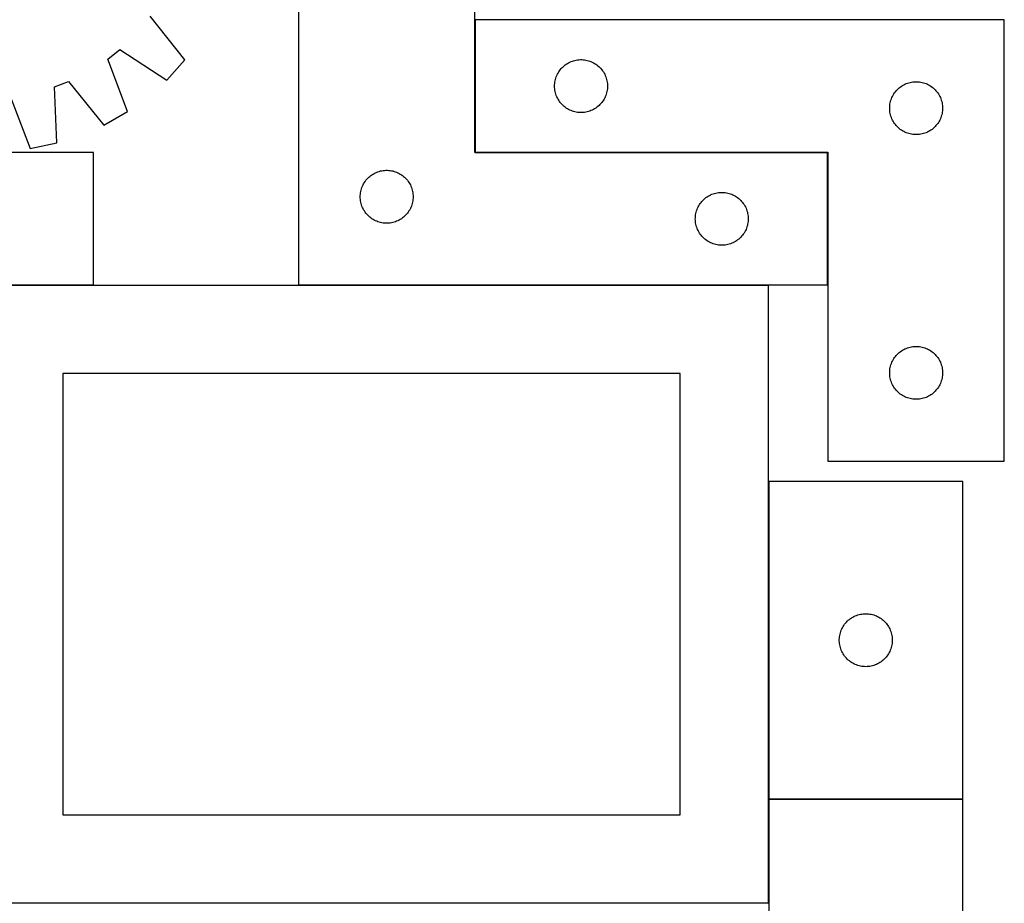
# Model space of a CAD drawing. Header units: millimetres. Extents: x 7 to 1493, y 7 to 2993.
# Tile 10 of 12: x 935 to 1493, y 1763 to 2263. Entities that reach past the tile are written whole.
import ezdxf

# ---------------------------------------------------------------- set-up
doc = ezdxf.new("R2010")
doc.units = ezdxf.units.MM
doc.layers.add('COMMON', color=5, linetype='CONTINUOUS', true_color=0x0000ff)
doc.layers.add('CUT', color=7, linetype='CONTINUOUS', true_color=0x000000)

msp = doc.modelspace()

# ---------------------------------------------------------------- linework, layer by layer
at = {"layer": 'COMMON'}
for p, q in [((1193.223868, 2263.281517), (1193.223868, 2188.281517)), ((1193.323869, 2188.181516), (1393.123868, 2188.181516)), ((1393.223868, 2188.081516), (1393.223868, 2113.081516)), ((976.876769, 2112.986277), (909.542729, 2112.986277)), ((1359.542729, 2112.981516), (1093.123868, 2112.981516)), ((1469.774235, 1821.672524), (1359.774235, 1821.672524))]:
    msp.add_line(p, q, dxfattribs=at)
at = {"layer": 'CUT'}
for p, q in [((1093.123868, 2363.081516), (1093.123868, 2113.081516)), ((1193.123868, 2188.081516), (1193.123868, 2363.081516)), ((1028.758438, 2240.610553), (1009.009925, 2265.489681)), ((1493.323869, 2263.281517), (1193.323869, 2263.281517)), ((1193.323869, 2263.281517), (1193.323869, 2188.281517)), ((1493.323869, 2013.281517), (1493.323869, 2263.281517)), ((985.066519, 2241.117972), (991.752777, 2246.485778)), ((991.752777, 2246.485778), (1018.414939, 2229.220094)), ((996.160398, 2211.35389), (985.066519, 2241.117972)), ((1018.414939, 2229.220094), (1028.758438, 2240.610553)), ((1245.601977, 2238.641236), (1246.274218, 2239.021699)), ((1246.274218, 2239.021699), (1246.965154, 2239.367051)), ((1246.965154, 2239.367051), (1247.672951, 2239.676376)), ((1247.672951, 2239.676376), (1248.395734, 2239.948855)), ((1248.395734, 2239.948855), (1249.131585, 2240.183765)), ((1249.131585, 2240.183765), (1249.878553, 2240.380482)), ((1249.878553, 2240.380482), (1250.634658, 2240.538486)), ((1250.634658, 2240.538486), (1251.397894, 2240.657357)), ((1251.397894, 2240.657357), (1252.166237, 2240.73678)), ((1252.166237, 2240.73678), (1252.937651, 2240.776544)), ((1252.937651, 2240.776544), (1253.710088, 2240.776544)), ((1253.710088, 2240.776544), (1254.481501, 2240.73678)), ((1254.481501, 2240.73678), (1255.249845, 2240.657357)), ((1255.249845, 2240.657357), (1256.013081, 2240.538486)), ((1256.013081, 2240.538486), (1256.769186, 2240.380482)), ((1256.769186, 2240.380482), (1257.516154, 2240.183765)), ((1257.516154, 2240.183765), (1258.252005, 2239.948855)), ((1258.252005, 2239.948855), (1258.974788, 2239.676376)), ((1258.974788, 2239.676376), (1259.682585, 2239.367051)), ((1259.682585, 2239.367051), (1260.373521, 2239.021699)), ((1260.373521, 2239.021699), (1261.045761, 2238.641236)), ((1239.906563, 2232.487924), (1240.269591, 2233.169738)), ((1240.269591, 2233.169738), (1240.667236, 2233.83196)), ((1240.667236, 2233.83196), (1241.098444, 2234.472833)), ((1241.098444, 2234.472833), (1241.562072, 2235.090659)), ((1241.562072, 2235.090659), (1242.05689, 2235.683799)), ((1242.05689, 2235.683799), (1242.581587, 2236.250679)), ((1242.581587, 2236.250679), (1243.134769, 2236.789797)), ((1243.134769, 2236.789797), (1243.714972, 2237.299723)), ((1243.714972, 2237.299723), (1244.320655, 2237.779105)), ((1244.320655, 2237.779105), (1244.950214, 2238.226672)), ((1244.950214, 2238.226672), (1245.601977, 2238.641236)), ((1261.045761, 2238.641236), (1261.697525, 2238.226672)), ((1261.697525, 2238.226672), (1262.327084, 2237.779105)), ((1262.327084, 2237.779105), (1262.932767, 2237.299723)), ((1262.932767, 2237.299723), (1263.512969, 2236.789797)), ((1263.512969, 2236.789797), (1264.066152, 2236.250679)), ((1264.066152, 2236.250679), (1264.590848, 2235.683799)), ((1264.590848, 2235.683799), (1265.085667, 2235.090659)), ((1265.085667, 2235.090659), (1265.549294, 2234.472833)), ((1265.549294, 2234.472833), (1265.980503, 2233.83196)), ((1265.980503, 2233.83196), (1266.378148, 2233.169738)), ((1266.378148, 2233.169738), (1266.741176, 2232.487924)), ((954.763715, 2225.33802), (962.781467, 2228.376939)), ((962.781467, 2228.376939), (982.803301, 2203.717236)), ((1238.403371, 2227.323832), (1238.502551, 2228.089875)), ((1238.502551, 2228.089875), (1238.641034, 2228.849798)), ((1238.641034, 2228.849798), (1238.818454, 2229.601584)), ((1238.818454, 2229.601584), (1239.034339, 2230.343239)), ((1239.034339, 2230.343239), (1239.288117, 2231.072798)), ((1239.288117, 2231.072798), (1239.579116, 2231.788325)), ((1239.579116, 2231.788325), (1239.906563, 2232.487924)), ((1266.741176, 2232.487924), (1267.068623, 2231.788325)), ((1267.068623, 2231.788325), (1267.359622, 2231.072798)), ((1267.359622, 2231.072798), (1267.6134, 2230.343239)), ((1267.6134, 2230.343239), (1267.829285, 2229.601584)), ((1267.829285, 2229.601584), (1268.006705, 2228.849798)), ((1268.006705, 2228.849798), (1268.145188, 2228.089875)), ((1268.145188, 2228.089875), (1268.244368, 2227.323832)), ((1438.395734, 2227.448855), (1439.131585, 2227.683765)), ((1439.131585, 2227.683765), (1439.878553, 2227.880482)), ((1439.878553, 2227.880482), (1440.634658, 2228.038486)), ((1440.634658, 2228.038486), (1441.397894, 2228.157357)), ((1441.397894, 2228.157357), (1442.166237, 2228.23678)), ((1442.166237, 2228.23678), (1442.937651, 2228.276544)), ((1442.937651, 2228.276544), (1443.710088, 2228.276544)), ((1443.710088, 2228.276544), (1444.481501, 2228.23678)), ((1444.481501, 2228.23678), (1445.249845, 2228.157357)), ((1445.249845, 2228.157357), (1446.013081, 2228.038486)), ((1446.013081, 2228.038486), (1446.769186, 2227.880482)), ((1446.769186, 2227.880482), (1447.516154, 2227.683765)), ((1447.516154, 2227.683765), (1448.252005, 2227.448855)), ((956.117014, 2193.602498), (954.763715, 2225.33802)), ((1238.323869, 2225.781517), (1238.343758, 2226.553698)), ((1238.343758, 2225.009335), (1238.323869, 2225.781517)), ((1238.343758, 2226.553698), (1238.403371, 2227.323832)), ((1238.403371, 2224.239202), (1238.343758, 2225.009335)), ((1238.502551, 2223.473158), (1238.403371, 2224.239202)), ((1238.641034, 2222.713236), (1238.502551, 2223.473158)), ((1238.818454, 2221.96145), (1238.641034, 2222.713236)), ((1268.006705, 2222.713236), (1267.829285, 2221.96145)), ((1268.145188, 2223.473158), (1268.006705, 2222.713236)), ((1268.244368, 2224.239202), (1268.145188, 2223.473158)), ((1268.244368, 2227.323832), (1268.303981, 2226.553698)), ((1268.303981, 2225.009335), (1268.244368, 2224.239202)), ((1268.303981, 2226.553698), (1268.323869, 2225.781517)), ((1268.323869, 2225.781517), (1268.303981, 2225.009335)), ((1430.667236, 2221.33196), (1431.098444, 2221.972833)), ((1431.098444, 2221.972833), (1431.562072, 2222.590659)), ((1431.562072, 2222.590659), (1432.05689, 2223.183799)), ((1432.05689, 2223.183799), (1432.581587, 2223.750679)), ((1432.581587, 2223.750679), (1433.134769, 2224.289797)), ((1433.134769, 2224.289797), (1433.714972, 2224.799723)), ((1433.714972, 2224.799723), (1434.320655, 2225.279105)), ((1434.320655, 2225.279105), (1434.950214, 2225.726672)), ((1434.950214, 2225.726672), (1435.601977, 2226.141236)), ((1435.601977, 2226.141236), (1436.274218, 2226.521699)), ((1436.274218, 2226.521699), (1436.965154, 2226.867051)), ((1436.965154, 2226.867051), (1437.672951, 2227.176376)), ((1437.672951, 2227.176376), (1438.395734, 2227.448855)), ((1448.252005, 2227.448855), (1448.974788, 2227.176376)), ((1448.974788, 2227.176376), (1449.682585, 2226.867051)), ((1449.682585, 2226.867051), (1450.373521, 2226.521699)), ((1450.373521, 2226.521699), (1451.045761, 2226.141236)), ((1451.045761, 2226.141236), (1451.697525, 2225.726672)), ((1451.697525, 2225.726672), (1452.327084, 2225.279105)), ((1452.327084, 2225.279105), (1452.932767, 2224.799723)), ((1452.932767, 2224.799723), (1453.512969, 2224.289797)), ((1453.512969, 2224.289797), (1454.066152, 2223.750679)), ((1454.066152, 2223.750679), (1454.590848, 2223.183799)), ((1454.590848, 2223.183799), (1455.085667, 2222.590659)), ((1455.085667, 2222.590659), (1455.549294, 2221.972833)), ((1455.549294, 2221.972833), (1455.980503, 2221.33196)), ((929.632175, 2220.107036), (941.053803, 2190.467179)), ((1239.034339, 2221.219794), (1238.818454, 2221.96145)), ((1239.288117, 2220.490236), (1239.034339, 2221.219794)), ((1239.579116, 2219.774708), (1239.288117, 2220.490236)), ((1239.906563, 2219.07511), (1239.579116, 2219.774708)), ((1240.269591, 2218.393296), (1239.906563, 2219.07511)), ((1240.667236, 2217.731074), (1240.269591, 2218.393296)), ((1241.098444, 2217.0902), (1240.667236, 2217.731074)), ((1241.562072, 2216.472375), (1241.098444, 2217.0902)), ((1242.05689, 2215.879235), (1241.562072, 2216.472375)), ((1265.085667, 2216.472375), (1264.590848, 2215.879235)), ((1265.549294, 2217.0902), (1265.085667, 2216.472375)), ((1265.980503, 2217.731074), (1265.549294, 2217.0902)), ((1266.378148, 2218.393296), (1265.980503, 2217.731074)), ((1266.741176, 2219.07511), (1266.378148, 2218.393296)), ((1267.068623, 2219.774708), (1266.741176, 2219.07511)), ((1267.359622, 2220.490236), (1267.068623, 2219.774708)), ((1267.6134, 2221.219794), (1267.359622, 2220.490236)), ((1267.829285, 2221.96145), (1267.6134, 2221.219794)), ((1428.641034, 2216.349798), (1428.818454, 2217.101584)), ((1428.818454, 2217.101584), (1429.034339, 2217.843239)), ((1429.034339, 2217.843239), (1429.288117, 2218.572798)), ((1429.288117, 2218.572798), (1429.579116, 2219.288325)), ((1429.579116, 2219.288325), (1429.906563, 2219.987924)), ((1429.906563, 2219.987924), (1430.269591, 2220.669738)), ((1430.269591, 2220.669738), (1430.667236, 2221.33196)), ((1455.980503, 2221.33196), (1456.378148, 2220.669738)), ((1456.378148, 2220.669738), (1456.741176, 2219.987924)), ((1456.741176, 2219.987924), (1457.068623, 2219.288325)), ((1457.068623, 2219.288325), (1457.359622, 2218.572798)), ((1457.359622, 2218.572798), (1457.6134, 2217.843239)), ((1457.6134, 2217.843239), (1457.829285, 2217.101584)), ((1457.829285, 2217.101584), (1458.006705, 2216.349798)), ((982.803301, 2203.717236), (996.160398, 2211.35389)), ((1242.581587, 2215.312354), (1242.05689, 2215.879235)), ((1243.134769, 2214.773236), (1242.581587, 2215.312354)), ((1243.714972, 2214.26331), (1243.134769, 2214.773236)), ((1244.320655, 2213.783928), (1243.714972, 2214.26331)), ((1244.950214, 2213.336362), (1244.320655, 2213.783928)), ((1245.601977, 2212.921797), (1244.950214, 2213.336362)), ((1246.274218, 2212.541335), (1245.601977, 2212.921797)), ((1246.965154, 2212.195983), (1246.274218, 2212.541335)), ((1247.672951, 2211.886657), (1246.965154, 2212.195983)), ((1248.395734, 2211.614178), (1247.672951, 2211.886657)), ((1249.131585, 2211.379269), (1248.395734, 2211.614178)), ((1249.878553, 2211.182551), (1249.131585, 2211.379269)), ((1250.634658, 2211.024548), (1249.878553, 2211.182551)), ((1251.397894, 2210.905677), (1250.634658, 2211.024548)), ((1252.166237, 2210.826254), (1251.397894, 2210.905677)), ((1252.937651, 2210.78649), (1252.166237, 2210.826254)), ((1254.481501, 2210.826254), (1253.710088, 2210.78649)), ((1255.249845, 2210.905677), (1254.481501, 2210.826254)), ((1256.013081, 2211.024548), (1255.249845, 2210.905677)), ((1256.769186, 2211.182551), (1256.013081, 2211.024548)), ((1257.516154, 2211.379269), (1256.769186, 2211.182551)), ((1258.252005, 2211.614178), (1257.516154, 2211.379269)), ((1258.974788, 2211.886657), (1258.252005, 2211.614178)), ((1259.682585, 2212.195983), (1258.974788, 2211.886657)), ((1260.373521, 2212.541335), (1259.682585, 2212.195983)), ((1261.045761, 2212.921797), (1260.373521, 2212.541335)), ((1261.697525, 2213.336362), (1261.045761, 2212.921797)), ((1262.327084, 2213.783928), (1261.697525, 2213.336362)), ((1262.932767, 2214.26331), (1262.327084, 2213.783928)), ((1263.512969, 2214.773236), (1262.932767, 2214.26331)), ((1264.066152, 2215.312354), (1263.512969, 2214.773236)), ((1264.590848, 2215.879235), (1264.066152, 2215.312354)), ((1428.323869, 2213.281517), (1428.343758, 2214.053698)), ((1428.343758, 2212.509335), (1428.323869, 2213.281517)), ((1428.343758, 2214.053698), (1428.403371, 2214.823832)), ((1428.403371, 2211.739202), (1428.343758, 2212.509335)), ((1428.403371, 2214.823832), (1428.502551, 2215.589875)), ((1428.502551, 2210.973158), (1428.403371, 2211.739202)), ((1428.502551, 2215.589875), (1428.641034, 2216.349798)), ((1428.641034, 2210.213236), (1428.502551, 2210.973158)), ((1458.006705, 2216.349798), (1458.145188, 2215.589875)), ((1458.145188, 2210.973158), (1458.006705, 2210.213236)), ((1458.145188, 2215.589875), (1458.244368, 2214.823832)), ((1458.244368, 2211.739202), (1458.145188, 2210.973158)), ((1458.244368, 2214.823832), (1458.303981, 2214.053698)), ((1458.303981, 2212.509335), (1458.244368, 2211.739202)), ((1458.303981, 2214.053698), (1458.323869, 2213.281517)), ((1458.323869, 2213.281517), (1458.303981, 2212.509335)), ((1253.710088, 2210.78649), (1252.937651, 2210.78649)), ((1428.818454, 2209.46145), (1428.641034, 2210.213236)), ((1429.034339, 2208.719794), (1428.818454, 2209.46145)), ((1429.288117, 2207.990236), (1429.034339, 2208.719794)), ((1429.579116, 2207.274708), (1429.288117, 2207.990236)), ((1429.906563, 2206.57511), (1429.579116, 2207.274708)), ((1430.269591, 2205.893296), (1429.906563, 2206.57511)), ((1430.667236, 2205.231074), (1430.269591, 2205.893296)), ((1431.098444, 2204.5902), (1430.667236, 2205.231074)), ((1455.980503, 2205.231074), (1455.549294, 2204.5902)), ((1456.378148, 2205.893296), (1455.980503, 2205.231074)), ((1456.741176, 2206.57511), (1456.378148, 2205.893296)), ((1457.068623, 2207.274708), (1456.741176, 2206.57511)), ((1457.359622, 2207.990236), (1457.068623, 2207.274708)), ((1457.6134, 2208.719794), (1457.359622, 2207.990236)), ((1457.829285, 2209.46145), (1457.6134, 2208.719794)), ((1458.006705, 2210.213236), (1457.829285, 2209.46145)), ((1431.562072, 2203.972375), (1431.098444, 2204.5902)), ((1432.05689, 2203.379235), (1431.562072, 2203.972375)), ((1432.581587, 2202.812354), (1432.05689, 2203.379235)), ((1433.134769, 2202.273236), (1432.581587, 2202.812354)), ((1433.714972, 2201.76331), (1433.134769, 2202.273236)), ((1434.320655, 2201.283928), (1433.714972, 2201.76331)), ((1434.950214, 2200.836362), (1434.320655, 2201.283928)), ((1435.601977, 2200.421797), (1434.950214, 2200.836362)), ((1436.274218, 2200.041335), (1435.601977, 2200.421797)), ((1436.965154, 2199.695983), (1436.274218, 2200.041335)), ((1437.672951, 2199.386657), (1436.965154, 2199.695983)), ((1449.682585, 2199.695983), (1448.974788, 2199.386657)), ((1450.373521, 2200.041335), (1449.682585, 2199.695983)), ((1451.045761, 2200.421797), (1450.373521, 2200.041335)), ((1451.697525, 2200.836362), (1451.045761, 2200.421797)), ((1452.327084, 2201.283928), (1451.697525, 2200.836362)), ((1452.932767, 2201.76331), (1452.327084, 2201.283928)), ((1453.512969, 2202.273236), (1452.932767, 2201.76331)), ((1454.066152, 2202.812354), (1453.512969, 2202.273236)), ((1454.590848, 2203.379235), (1454.066152, 2202.812354)), ((1455.085667, 2203.972375), (1454.590848, 2203.379235)), ((1455.549294, 2204.5902), (1455.085667, 2203.972375)), ((1438.395734, 2199.114178), (1437.672951, 2199.386657)), ((1439.131585, 2198.879269), (1438.395734, 2199.114178)), ((1439.878553, 2198.682551), (1439.131585, 2198.879269)), ((1440.634658, 2198.524548), (1439.878553, 2198.682551)), ((1441.397894, 2198.405677), (1440.634658, 2198.524548)), ((1442.166237, 2198.326254), (1441.397894, 2198.405677)), ((1442.937651, 2198.28649), (1442.166237, 2198.326254)), ((1443.710088, 2198.28649), (1442.937651, 2198.28649)), ((1444.481501, 2198.326254), (1443.710088, 2198.28649)), ((1445.249845, 2198.405677), (1444.481501, 2198.326254)), ((1446.013081, 2198.524548), (1445.249845, 2198.405677)), ((1446.769186, 2198.682551), (1446.013081, 2198.524548)), ((1447.516154, 2198.879269), (1446.769186, 2198.682551)), ((1448.252005, 2199.114178), (1447.516154, 2198.879269)), ((1448.974788, 2199.386657), (1448.252005, 2199.114178)), ((941.053803, 2190.467179), (956.117014, 2193.602498)), ((976.876769, 2188.086277), (776.876769, 2188.086277)), ((976.876769, 2113.086277), (976.876769, 2188.086277)), ((1393.123868, 2188.081516), (1193.123868, 2188.081516)), ((1193.323869, 2188.281517), (1393.323869, 2188.281517)), ((1393.123868, 2113.081516), (1393.123868, 2188.081516)), ((1393.323869, 2188.281517), (1393.323869, 2013.281517)), ((1138.195733, 2177.248854), (1138.931584, 2177.483764)), ((1138.931584, 2177.483764), (1139.678552, 2177.680481)), ((1139.678552, 2177.680481), (1140.434657, 2177.838485)), ((1140.434657, 2177.838485), (1141.197893, 2177.957356)), ((1141.197893, 2177.957356), (1141.966236, 2178.036779)), ((1141.966236, 2178.036779), (1142.73765, 2178.076543)), ((1142.73765, 2178.076543), (1143.510087, 2178.076543)), ((1143.510087, 2178.076543), (1144.2815, 2178.036779)), ((1144.2815, 2178.036779), (1145.049844, 2177.957356)), ((1145.049844, 2177.957356), (1145.81308, 2177.838485)), ((1145.81308, 2177.838485), (1146.569185, 2177.680481)), ((1146.569185, 2177.680481), (1147.316153, 2177.483764)), ((1147.316153, 2177.483764), (1148.052004, 2177.248854)), ((1130.467235, 2171.131959), (1130.898443, 2171.772832)), ((1130.898443, 2171.772832), (1131.362071, 2172.390658)), ((1131.362071, 2172.390658), (1131.856889, 2172.983798)), ((1131.856889, 2172.983798), (1132.381586, 2173.550678)), ((1132.381586, 2173.550678), (1132.934768, 2174.089796)), ((1132.934768, 2174.089796), (1133.514971, 2174.599722)), ((1133.514971, 2174.599722), (1134.120654, 2175.079104)), ((1134.120654, 2175.079104), (1134.750213, 2175.526671)), ((1134.750213, 2175.526671), (1135.401976, 2175.941235)), ((1135.401976, 2175.941235), (1136.074217, 2176.321698)), ((1136.074217, 2176.321698), (1136.765153, 2176.66705)), ((1136.765153, 2176.66705), (1137.47295, 2176.976375)), ((1137.47295, 2176.976375), (1138.195733, 2177.248854)), ((1148.052004, 2177.248854), (1148.774787, 2176.976375)), ((1148.774787, 2176.976375), (1149.482584, 2176.66705)), ((1149.482584, 2176.66705), (1150.17352, 2176.321698)), ((1150.17352, 2176.321698), (1150.84576, 2175.941235)), ((1150.84576, 2175.941235), (1151.497524, 2175.526671)), ((1151.497524, 2175.526671), (1152.127083, 2175.079104)), ((1152.127083, 2175.079104), (1152.732766, 2174.599722)), ((1152.732766, 2174.599722), (1153.312968, 2174.089796)), ((1153.312968, 2174.089796), (1153.866151, 2173.550678)), ((1153.866151, 2173.550678), (1154.390847, 2172.983798)), ((1154.390847, 2172.983798), (1154.885666, 2172.390658)), ((1154.885666, 2172.390658), (1155.349293, 2171.772832)), ((1155.349293, 2171.772832), (1155.780502, 2171.131959)), ((1128.30255, 2165.389874), (1128.441033, 2166.149797)), ((1128.441033, 2166.149797), (1128.618453, 2166.901583)), ((1128.618453, 2166.901583), (1128.834338, 2167.643238)), ((1128.834338, 2167.643238), (1129.088116, 2168.372797)), ((1129.088116, 2168.372797), (1129.379115, 2169.088324)), ((1129.379115, 2169.088324), (1129.706562, 2169.787923)), ((1129.706562, 2169.787923), (1130.06959, 2170.469737)), ((1130.06959, 2170.469737), (1130.467235, 2171.131959)), ((1155.780502, 2171.131959), (1156.178147, 2170.469737)), ((1156.178147, 2170.469737), (1156.541175, 2169.787923)), ((1156.541175, 2169.787923), (1156.868622, 2169.088324)), ((1156.868622, 2169.088324), (1157.159621, 2168.372797)), ((1157.159621, 2168.372797), (1157.413399, 2167.643238)), ((1157.413399, 2167.643238), (1157.629284, 2166.901583)), ((1157.629284, 2166.901583), (1157.806704, 2166.149797)), ((1157.806704, 2166.149797), (1157.945187, 2165.389874)), ((1128.123868, 2163.081516), (1128.143757, 2163.853697)), ((1128.143757, 2162.309334), (1128.123868, 2163.081516)), ((1128.143757, 2163.853697), (1128.20337, 2164.623831)), ((1128.20337, 2161.539201), (1128.143757, 2162.309334)), ((1128.20337, 2164.623831), (1128.30255, 2165.389874)), ((1128.30255, 2160.773157), (1128.20337, 2161.539201)), ((1128.441033, 2160.013235), (1128.30255, 2160.773157)), ((1157.945187, 2160.773157), (1157.806704, 2160.013235)), ((1157.945187, 2165.389874), (1158.044367, 2164.623831)), ((1158.044367, 2161.539201), (1157.945187, 2160.773157)), ((1158.044367, 2164.623831), (1158.10398, 2163.853697)), ((1158.10398, 2162.309334), (1158.044367, 2161.539201)), ((1158.10398, 2163.853697), (1158.123868, 2163.081516)), ((1158.123868, 2163.081516), (1158.10398, 2162.309334)), ((1321.856889, 2160.483798), (1322.381586, 2161.050678)), ((1322.381586, 2161.050678), (1322.934768, 2161.589796)), ((1322.934768, 2161.589796), (1323.514971, 2162.099722)), ((1323.514971, 2162.099722), (1324.120654, 2162.579104)), ((1324.120654, 2162.579104), (1324.750213, 2163.026671)), ((1324.750213, 2163.026671), (1325.401976, 2163.441235)), ((1325.401976, 2163.441235), (1326.074217, 2163.821698)), ((1326.074217, 2163.821698), (1326.765153, 2164.16705)), ((1326.765153, 2164.16705), (1327.47295, 2164.476375)), ((1327.47295, 2164.476375), (1328.195733, 2164.748854)), ((1328.195733, 2164.748854), (1328.931584, 2164.983764)), ((1328.931584, 2164.983764), (1329.678552, 2165.180481)), ((1329.678552, 2165.180481), (1330.434657, 2165.338485)), ((1330.434657, 2165.338485), (1331.197893, 2165.457356)), ((1331.197893, 2165.457356), (1331.966236, 2165.536779)), ((1331.966236, 2165.536779), (1332.73765, 2165.576543)), ((1332.73765, 2165.576543), (1333.510087, 2165.576543)), ((1333.510087, 2165.576543), (1334.2815, 2165.536779)), ((1334.2815, 2165.536779), (1335.049844, 2165.457356)), ((1335.049844, 2165.457356), (1335.81308, 2165.338485)), ((1335.81308, 2165.338485), (1336.569185, 2165.180481)), ((1336.569185, 2165.180481), (1337.316153, 2164.983764)), ((1337.316153, 2164.983764), (1338.052004, 2164.748854)), ((1338.052004, 2164.748854), (1338.774787, 2164.476375)), ((1338.774787, 2164.476375), (1339.482584, 2164.16705)), ((1339.482584, 2164.16705), (1340.17352, 2163.821698)), ((1340.17352, 2163.821698), (1340.84576, 2163.441235)), ((1340.84576, 2163.441235), (1341.497524, 2163.026671)), ((1341.497524, 2163.026671), (1342.127083, 2162.579104)), ((1342.127083, 2162.579104), (1342.732766, 2162.099722)), ((1342.732766, 2162.099722), (1343.312968, 2161.589796)), ((1343.312968, 2161.589796), (1343.866151, 2161.050678)), ((1343.866151, 2161.050678), (1344.390847, 2160.483798)), ((1128.618453, 2159.261449), (1128.441033, 2160.013235)), ((1128.834338, 2158.519793), (1128.618453, 2159.261449)), ((1129.088116, 2157.790235), (1128.834338, 2158.519793)), ((1129.379115, 2157.074707), (1129.088116, 2157.790235)), ((1129.706562, 2156.375109), (1129.379115, 2157.074707)), ((1130.06959, 2155.693295), (1129.706562, 2156.375109)), ((1130.467235, 2155.031073), (1130.06959, 2155.693295)), ((1130.898443, 2154.390199), (1130.467235, 2155.031073)), ((1155.780502, 2155.031073), (1155.349293, 2154.390199)), ((1156.178147, 2155.693295), (1155.780502, 2155.031073)), ((1156.541175, 2156.375109), (1156.178147, 2155.693295)), ((1156.868622, 2157.074707), (1156.541175, 2156.375109)), ((1157.159621, 2157.790235), (1156.868622, 2157.074707)), ((1157.413399, 2158.519793), (1157.159621, 2157.790235)), ((1157.629284, 2159.261449), (1157.413399, 2158.519793)), ((1157.806704, 2160.013235), (1157.629284, 2159.261449)), ((1318.618453, 2154.401583), (1318.834338, 2155.143238)), ((1318.834338, 2155.143238), (1319.088116, 2155.872797)), ((1319.088116, 2155.872797), (1319.379115, 2156.588324)), ((1319.379115, 2156.588324), (1319.706562, 2157.287923)), ((1319.706562, 2157.287923), (1320.06959, 2157.969737)), ((1320.06959, 2157.969737), (1320.467235, 2158.631959)), ((1320.467235, 2158.631959), (1320.898443, 2159.272832)), ((1320.898443, 2159.272832), (1321.362071, 2159.890658)), ((1321.362071, 2159.890658), (1321.856889, 2160.483798)), ((1344.390847, 2160.483798), (1344.885666, 2159.890658)), ((1344.885666, 2159.890658), (1345.349293, 2159.272832)), ((1345.349293, 2159.272832), (1345.780502, 2158.631959)), ((1345.780502, 2158.631959), (1346.178147, 2157.969737)), ((1346.178147, 2157.969737), (1346.541175, 2157.287923)), ((1346.541175, 2157.287923), (1346.868622, 2156.588324)), ((1346.868622, 2156.588324), (1347.159621, 2155.872797)), ((1347.159621, 2155.872797), (1347.413399, 2155.143238)), ((1347.413399, 2155.143238), (1347.629284, 2154.401583)), ((1131.362071, 2153.772374), (1130.898443, 2154.390199)), ((1131.856889, 2153.179234), (1131.362071, 2153.772374)), ((1132.381586, 2152.612353), (1131.856889, 2153.179234)), ((1132.934768, 2152.073235), (1132.381586, 2152.612353)), ((1133.514971, 2151.563309), (1132.934768, 2152.073235)), ((1134.120654, 2151.083927), (1133.514971, 2151.563309)), ((1134.750213, 2150.636361), (1134.120654, 2151.083927)), ((1135.401976, 2150.221796), (1134.750213, 2150.636361)), ((1136.074217, 2149.841334), (1135.401976, 2150.221796)), ((1136.765153, 2149.495982), (1136.074217, 2149.841334)), ((1137.47295, 2149.186656), (1136.765153, 2149.495982)), ((1149.482584, 2149.495982), (1148.774787, 2149.186656)), ((1150.17352, 2149.841334), (1149.482584, 2149.495982)), ((1150.84576, 2150.221796), (1150.17352, 2149.841334)), ((1151.497524, 2150.636361), (1150.84576, 2150.221796)), ((1152.127083, 2151.083927), (1151.497524, 2150.636361)), ((1152.732766, 2151.563309), (1152.127083, 2151.083927)), ((1153.312968, 2152.073235), (1152.732766, 2151.563309)), ((1153.866151, 2152.612353), (1153.312968, 2152.073235)), ((1154.390847, 2153.179234), (1153.866151, 2152.612353)), ((1154.885666, 2153.772374), (1154.390847, 2153.179234)), ((1155.349293, 2154.390199), (1154.885666, 2153.772374)), ((1318.123868, 2150.581516), (1318.143757, 2151.353697)), ((1318.143757, 2149.809334), (1318.123868, 2150.581516)), ((1318.143757, 2151.353697), (1318.20337, 2152.123831)), ((1318.20337, 2149.039201), (1318.143757, 2149.809334)), ((1318.20337, 2152.123831), (1318.30255, 2152.889874)), ((1318.30255, 2152.889874), (1318.441033, 2153.649797)), ((1318.441033, 2153.649797), (1318.618453, 2154.401583)), ((1347.629284, 2154.401583), (1347.806704, 2153.649797)), ((1347.806704, 2153.649797), (1347.945187, 2152.889874)), ((1347.945187, 2152.889874), (1348.044367, 2152.123831)), ((1348.044367, 2152.123831), (1348.10398, 2151.353697)), ((1348.10398, 2149.809334), (1348.044367, 2149.039201)), ((1348.10398, 2151.353697), (1348.123868, 2150.581516)), ((1348.123868, 2150.581516), (1348.10398, 2149.809334)), ((1138.195733, 2148.914177), (1137.47295, 2149.186656)), ((1138.931584, 2148.679268), (1138.195733, 2148.914177)), ((1139.678552, 2148.48255), (1138.931584, 2148.679268)), ((1140.434657, 2148.324547), (1139.678552, 2148.48255)), ((1141.197893, 2148.205676), (1140.434657, 2148.324547)), ((1141.966236, 2148.126253), (1141.197893, 2148.205676)), ((1142.73765, 2148.086489), (1141.966236, 2148.126253)), ((1143.510087, 2148.086489), (1142.73765, 2148.086489)), ((1144.2815, 2148.126253), (1143.510087, 2148.086489)), ((1145.049844, 2148.205676), (1144.2815, 2148.126253)), ((1145.81308, 2148.324547), (1145.049844, 2148.205676)), ((1146.569185, 2148.48255), (1145.81308, 2148.324547)), ((1147.316153, 2148.679268), (1146.569185, 2148.48255)), ((1148.052004, 2148.914177), (1147.316153, 2148.679268)), ((1148.774787, 2149.186656), (1148.052004, 2148.914177)), ((1318.30255, 2148.273157), (1318.20337, 2149.039201)), ((1318.441033, 2147.513235), (1318.30255, 2148.273157)), ((1318.618453, 2146.761449), (1318.441033, 2147.513235)), ((1318.834338, 2146.019793), (1318.618453, 2146.761449)), ((1319.088116, 2145.290235), (1318.834338, 2146.019793)), ((1319.379115, 2144.574707), (1319.088116, 2145.290235)), ((1319.706562, 2143.875109), (1319.379115, 2144.574707)), ((1320.06959, 2143.193295), (1319.706562, 2143.875109)), ((1346.541175, 2143.875109), (1346.178147, 2143.193295)), ((1346.868622, 2144.574707), (1346.541175, 2143.875109)), ((1347.159621, 2145.290235), (1346.868622, 2144.574707)), ((1347.413399, 2146.019793), (1347.159621, 2145.290235)), ((1347.629284, 2146.761449), (1347.413399, 2146.019793)), ((1347.806704, 2147.513235), (1347.629284, 2146.761449)), ((1347.945187, 2148.273157), (1347.806704, 2147.513235)), ((1348.044367, 2149.039201), (1347.945187, 2148.273157)), ((1320.467235, 2142.531073), (1320.06959, 2143.193295)), ((1320.898443, 2141.890199), (1320.467235, 2142.531073)), ((1321.362071, 2141.272374), (1320.898443, 2141.890199)), ((1321.856889, 2140.679234), (1321.362071, 2141.272374)), ((1322.381586, 2140.112353), (1321.856889, 2140.679234)), ((1322.934768, 2139.573235), (1322.381586, 2140.112353)), ((1323.514971, 2139.063309), (1322.934768, 2139.573235)), ((1324.120654, 2138.583927), (1323.514971, 2139.063309)), ((1324.750213, 2138.136361), (1324.120654, 2138.583927)), ((1342.127083, 2138.583927), (1341.497524, 2138.136361)), ((1342.732766, 2139.063309), (1342.127083, 2138.583927)), ((1343.312968, 2139.573235), (1342.732766, 2139.063309)), ((1343.866151, 2140.112353), (1343.312968, 2139.573235)), ((1344.390847, 2140.679234), (1343.866151, 2140.112353)), ((1344.885666, 2141.272374), (1344.390847, 2140.679234)), ((1345.349293, 2141.890199), (1344.885666, 2141.272374)), ((1345.780502, 2142.531073), (1345.349293, 2141.890199)), ((1346.178147, 2143.193295), (1345.780502, 2142.531073)), ((1325.401976, 2137.721796), (1324.750213, 2138.136361)), ((1326.074217, 2137.341334), (1325.401976, 2137.721796)), ((1326.765153, 2136.995982), (1326.074217, 2137.341334)), ((1327.47295, 2136.686656), (1326.765153, 2136.995982)), ((1328.195733, 2136.414177), (1327.47295, 2136.686656)), ((1328.931584, 2136.179268), (1328.195733, 2136.414177)), ((1329.678552, 2135.98255), (1328.931584, 2136.179268)), ((1330.434657, 2135.824547), (1329.678552, 2135.98255)), ((1331.197893, 2135.705676), (1330.434657, 2135.824547)), ((1331.966236, 2135.626253), (1331.197893, 2135.705676)), ((1332.73765, 2135.586489), (1331.966236, 2135.626253)), ((1333.510087, 2135.586489), (1332.73765, 2135.586489)), ((1334.2815, 2135.626253), (1333.510087, 2135.586489)), ((1335.049844, 2135.705676), (1334.2815, 2135.626253)), ((1335.81308, 2135.824547), (1335.049844, 2135.705676)), ((1336.569185, 2135.98255), (1335.81308, 2135.824547)), ((1337.316153, 2136.179268), (1336.569185, 2135.98255)), ((1338.052004, 2136.414177), (1337.316153, 2136.179268)), ((1338.774787, 2136.686656), (1338.052004, 2136.414177)), ((1339.482584, 2136.995982), (1338.774787, 2136.686656)), ((1340.17352, 2137.341334), (1339.482584, 2136.995982)), ((1340.84576, 2137.721796), (1340.17352, 2137.341334)), ((1341.497524, 2138.136361), (1340.84576, 2137.721796)), ((676.876769, 2113.086277), (976.876769, 2113.086277)), ((1359.542729, 2112.881515), (909.542729, 2112.881515)), ((1093.123868, 2113.081516), (1393.123868, 2113.081516)), ((1359.542729, 1762.881515), (1359.542729, 2112.881515)), ((1436.274218, 2076.521699), (1436.965154, 2076.867051)), ((1436.965154, 2076.867051), (1437.672951, 2077.176376)), ((1437.672951, 2077.176376), (1438.395734, 2077.448855)), ((1438.395734, 2077.448855), (1439.131585, 2077.683765)), ((1439.131585, 2077.683765), (1439.878553, 2077.880482)), ((1439.878553, 2077.880482), (1440.634658, 2078.038486)), ((1440.634658, 2078.038486), (1441.397894, 2078.157357)), ((1441.397894, 2078.157357), (1442.166237, 2078.23678)), ((1442.166237, 2078.23678), (1442.937651, 2078.276544)), ((1442.937651, 2078.276544), (1443.710088, 2078.276544)), ((1443.710088, 2078.276544), (1444.481501, 2078.23678)), ((1444.481501, 2078.23678), (1445.249845, 2078.157357)), ((1445.249845, 2078.157357), (1446.013081, 2078.038486)), ((1446.013081, 2078.038486), (1446.769186, 2077.880482)), ((1446.769186, 2077.880482), (1447.516154, 2077.683765)), ((1447.516154, 2077.683765), (1448.252005, 2077.448855)), ((1448.252005, 2077.448855), (1448.974788, 2077.176376)), ((1448.974788, 2077.176376), (1449.682585, 2076.867051)), ((1449.682585, 2076.867051), (1450.373521, 2076.521699)), ((1430.269591, 2070.669738), (1430.667236, 2071.33196)), ((1430.667236, 2071.33196), (1431.098444, 2071.972833)), ((1431.098444, 2071.972833), (1431.562072, 2072.590659)), ((1431.562072, 2072.590659), (1432.05689, 2073.183799)), ((1432.05689, 2073.183799), (1432.581587, 2073.750679)), ((1432.581587, 2073.750679), (1433.134769, 2074.289797)), ((1433.134769, 2074.289797), (1433.714972, 2074.799723)), ((1433.714972, 2074.799723), (1434.320655, 2075.279105)), ((1434.320655, 2075.279105), (1434.950214, 2075.726672)), ((1434.950214, 2075.726672), (1435.601977, 2076.141236)), ((1435.601977, 2076.141236), (1436.274218, 2076.521699)), ((1450.373521, 2076.521699), (1451.045761, 2076.141236)), ((1451.045761, 2076.141236), (1451.697525, 2075.726672)), ((1451.697525, 2075.726672), (1452.327084, 2075.279105)), ((1452.327084, 2075.279105), (1452.932767, 2074.799723)), ((1452.932767, 2074.799723), (1453.512969, 2074.289797)), ((1453.512969, 2074.289797), (1454.066152, 2073.750679)), ((1454.066152, 2073.750679), (1454.590848, 2073.183799)), ((1454.590848, 2073.183799), (1455.085667, 2072.590659)), ((1455.085667, 2072.590659), (1455.549294, 2071.972833)), ((1455.549294, 2071.972833), (1455.980503, 2071.33196)), ((1455.980503, 2071.33196), (1456.378148, 2070.669738)), ((1428.502551, 2065.589875), (1428.641034, 2066.349798)), ((1428.641034, 2066.349798), (1428.818454, 2067.101584)), ((1428.818454, 2067.101584), (1429.034339, 2067.843239)), ((1429.034339, 2067.843239), (1429.288117, 2068.572798)), ((1429.288117, 2068.572798), (1429.579116, 2069.288325)), ((1429.579116, 2069.288325), (1429.906563, 2069.987924)), ((1429.906563, 2069.987924), (1430.269591, 2070.669738)), ((1456.378148, 2070.669738), (1456.741176, 2069.987924)), ((1456.741176, 2069.987924), (1457.068623, 2069.288325)), ((1457.068623, 2069.288325), (1457.359622, 2068.572798)), ((1457.359622, 2068.572798), (1457.6134, 2067.843239)), ((1457.6134, 2067.843239), (1457.829285, 2067.101584)), ((1457.829285, 2067.101584), (1458.006705, 2066.349798)), ((1458.006705, 2066.349798), (1458.145188, 2065.589875)), ((1309.542729, 2062.881515), (959.542729, 2062.881515)), ((959.542729, 2062.881515), (959.542729, 1812.881515)), ((1309.542729, 1812.881515), (1309.542729, 2062.881515)), ((1428.323869, 2063.281517), (1428.343758, 2064.053698)), ((1428.343758, 2062.509335), (1428.323869, 2063.281517)), ((1428.343758, 2064.053698), (1428.403371, 2064.823832)), ((1428.403371, 2061.739202), (1428.343758, 2062.509335)), ((1428.403371, 2064.823832), (1428.502551, 2065.589875)), ((1428.502551, 2060.973158), (1428.403371, 2061.739202)), ((1428.641034, 2060.213236), (1428.502551, 2060.973158)), ((1428.818454, 2059.46145), (1428.641034, 2060.213236)), ((1458.006705, 2060.213236), (1457.829285, 2059.46145)), ((1458.145188, 2060.973158), (1458.006705, 2060.213236)), ((1458.145188, 2065.589875), (1458.244368, 2064.823832)), ((1458.244368, 2061.739202), (1458.145188, 2060.973158)), ((1458.244368, 2064.823832), (1458.303981, 2064.053698)), ((1458.303981, 2062.509335), (1458.244368, 2061.739202)), ((1458.303981, 2064.053698), (1458.323869, 2063.281517)), ((1458.323869, 2063.281517), (1458.303981, 2062.509335)), ((1429.034339, 2058.719794), (1428.818454, 2059.46145)), ((1429.288117, 2057.990236), (1429.034339, 2058.719794)), ((1429.579116, 2057.274708), (1429.288117, 2057.990236)), ((1429.906563, 2056.57511), (1429.579116, 2057.274708)), ((1430.269591, 2055.893296), (1429.906563, 2056.57511)), ((1430.667236, 2055.231074), (1430.269591, 2055.893296)), ((1431.098444, 2054.5902), (1430.667236, 2055.231074)), ((1431.562072, 2053.972375), (1431.098444, 2054.5902)), ((1455.549294, 2054.5902), (1455.085667, 2053.972375)), ((1455.980503, 2055.231074), (1455.549294, 2054.5902)), ((1456.378148, 2055.893296), (1455.980503, 2055.231074)), ((1456.741176, 2056.57511), (1456.378148, 2055.893296)), ((1457.068623, 2057.274708), (1456.741176, 2056.57511)), ((1457.359622, 2057.990236), (1457.068623, 2057.274708)), ((1457.6134, 2058.719794), (1457.359622, 2057.990236)), ((1457.829285, 2059.46145), (1457.6134, 2058.719794)), ((1432.05689, 2053.379235), (1431.562072, 2053.972375)), ((1432.581587, 2052.812354), (1432.05689, 2053.379235)), ((1433.134769, 2052.273236), (1432.581587, 2052.812354)), ((1433.714972, 2051.76331), (1433.134769, 2052.273236)), ((1434.320655, 2051.283928), (1433.714972, 2051.76331)), ((1434.950214, 2050.836362), (1434.320655, 2051.283928)), ((1435.601977, 2050.421797), (1434.950214, 2050.836362)), ((1436.274218, 2050.041335), (1435.601977, 2050.421797)), ((1436.965154, 2049.695983), (1436.274218, 2050.041335)), ((1437.672951, 2049.386657), (1436.965154, 2049.695983)), ((1438.395734, 2049.114178), (1437.672951, 2049.386657)), ((1439.131585, 2048.879269), (1438.395734, 2049.114178)), ((1448.252005, 2049.114178), (1447.516154, 2048.879269)), ((1448.974788, 2049.386657), (1448.252005, 2049.114178)), ((1449.682585, 2049.695983), (1448.974788, 2049.386657)), ((1450.373521, 2050.041335), (1449.682585, 2049.695983)), ((1451.045761, 2050.421797), (1450.373521, 2050.041335)), ((1451.697525, 2050.836362), (1451.045761, 2050.421797)), ((1452.327084, 2051.283928), (1451.697525, 2050.836362)), ((1452.932767, 2051.76331), (1452.327084, 2051.283928)), ((1453.512969, 2052.273236), (1452.932767, 2051.76331)), ((1454.066152, 2052.812354), (1453.512969, 2052.273236)), ((1454.590848, 2053.379235), (1454.066152, 2052.812354)), ((1455.085667, 2053.972375), (1454.590848, 2053.379235)), ((1439.878553, 2048.682551), (1439.131585, 2048.879269)), ((1440.634658, 2048.524548), (1439.878553, 2048.682551)), ((1441.397894, 2048.405677), (1440.634658, 2048.524548)), ((1442.166237, 2048.326254), (1441.397894, 2048.405677)), ((1442.937651, 2048.28649), (1442.166237, 2048.326254)), ((1443.710088, 2048.28649), (1442.937651, 2048.28649)), ((1444.481501, 2048.326254), (1443.710088, 2048.28649)), ((1445.249845, 2048.405677), (1444.481501, 2048.326254)), ((1446.013081, 2048.524548), (1445.249845, 2048.405677)), ((1446.769186, 2048.682551), (1446.013081, 2048.524548)), ((1447.516154, 2048.879269), (1446.769186, 2048.682551)), ((1393.323869, 2013.281517), (1493.323869, 2013.281517)), ((1469.774235, 2001.772524), (1359.774235, 2001.772524)), ((1359.774235, 2001.772524), (1359.774235, 1821.772524)), ((1469.774235, 1821.772524), (1469.774235, 2001.772524)), ((1410.212513, 1926.062055), (1410.954168, 1926.27794)), ((1410.954168, 1926.27794), (1411.705954, 1926.455359)), ((1411.705954, 1926.455359), (1412.465876, 1926.593842)), ((1412.465876, 1926.593842), (1413.23192, 1926.693022)), ((1413.23192, 1926.693022), (1414.002054, 1926.752635)), ((1414.002054, 1926.752635), (1414.774235, 1926.772524)), ((1414.774235, 1926.772524), (1415.546416, 1926.752635)), ((1415.546416, 1926.752635), (1416.31655, 1926.693022)), ((1416.31655, 1926.693022), (1417.082594, 1926.593842)), ((1417.082594, 1926.593842), (1417.842516, 1926.455359)), ((1417.842516, 1926.455359), (1418.594302, 1926.27794)), ((1418.594302, 1926.27794), (1419.335958, 1926.062055)), ((1402.32908, 1920.14618), (1402.776646, 1920.775738)), ((1402.776646, 1920.775738), (1403.256028, 1921.381422)), ((1403.256028, 1921.381422), (1403.765955, 1921.961624)), ((1403.765955, 1921.961624), (1404.305073, 1922.514807)), ((1404.305073, 1922.514807), (1404.871953, 1923.039503)), ((1404.871953, 1923.039503), (1405.465093, 1923.534321)), ((1405.465093, 1923.534321), (1406.082919, 1923.997949)), ((1406.082919, 1923.997949), (1406.723792, 1924.429157)), ((1406.723792, 1924.429157), (1407.386014, 1924.826803)), ((1407.386014, 1924.826803), (1408.067828, 1925.18983)), ((1408.067828, 1925.18983), (1408.767427, 1925.517278)), ((1408.767427, 1925.517278), (1409.482954, 1925.808276)), ((1409.482954, 1925.808276), (1410.212513, 1926.062055)), ((1419.335958, 1926.062055), (1420.065516, 1925.808276)), ((1420.065516, 1925.808276), (1420.781044, 1925.517278)), ((1420.781044, 1925.517278), (1421.480642, 1925.18983)), ((1421.480642, 1925.18983), (1422.162456, 1924.826803)), ((1422.162456, 1924.826803), (1422.824678, 1924.429157)), ((1422.824678, 1924.429157), (1423.465552, 1923.997949)), ((1423.465552, 1923.997949), (1424.083377, 1923.534321)), ((1424.083377, 1923.534321), (1424.676517, 1923.039503)), ((1424.676517, 1923.039503), (1425.243397, 1922.514807)), ((1425.243397, 1922.514807), (1425.782516, 1921.961624)), ((1425.782516, 1921.961624), (1426.292442, 1921.381422)), ((1426.292442, 1921.381422), (1426.771824, 1920.775738)), ((1426.771824, 1920.775738), (1427.21939, 1920.14618)), ((1400.017266, 1914.461735), (1400.17527, 1915.21784)), ((1400.17527, 1915.21784), (1400.371987, 1915.964808)), ((1400.371987, 1915.964808), (1400.606897, 1916.70066)), ((1400.606897, 1916.70066), (1400.879376, 1917.423442)), ((1400.879376, 1917.423442), (1401.188701, 1918.13124)), ((1401.188701, 1918.13124), (1401.534053, 1918.822175)), ((1401.534053, 1918.822175), (1401.914516, 1919.494416)), ((1401.914516, 1919.494416), (1402.32908, 1920.14618)), ((1427.21939, 1920.14618), (1427.633955, 1919.494416)), ((1427.633955, 1919.494416), (1428.014417, 1918.822175)), ((1428.014417, 1918.822175), (1428.359769, 1918.13124)), ((1428.359769, 1918.13124), (1428.669095, 1917.423442)), ((1428.669095, 1917.423442), (1428.941574, 1916.70066)), ((1428.941574, 1916.70066), (1429.176483, 1915.964808)), ((1429.176483, 1915.964808), (1429.373201, 1915.21784)), ((1429.373201, 1915.21784), (1429.531204, 1914.461735)), ((1399.779208, 1912.158743), (1399.818972, 1912.930156)), ((1399.779208, 1911.386305), (1399.779208, 1912.158743)), ((1399.818972, 1910.614892), (1399.779208, 1911.386305)), ((1399.818972, 1912.930156), (1399.898395, 1913.698499)), ((1399.898395, 1909.846549), (1399.818972, 1910.614892)), ((1399.898395, 1913.698499), (1400.017266, 1914.461735)), ((1400.017266, 1909.083313), (1399.898395, 1909.846549)), ((1429.531204, 1914.461735), (1429.650075, 1913.698499)), ((1429.650075, 1909.846549), (1429.531204, 1909.083313)), ((1429.650075, 1913.698499), (1429.729498, 1912.930156)), ((1429.729498, 1910.614892), (1429.650075, 1909.846549)), ((1429.729498, 1912.930156), (1429.769262, 1912.158743)), ((1429.769262, 1911.386305), (1429.729498, 1910.614892)), ((1429.769262, 1912.158743), (1429.769262, 1911.386305)), ((1400.17527, 1908.327208), (1400.017266, 1909.083313)), ((1400.371987, 1907.580239), (1400.17527, 1908.327208)), ((1400.606897, 1906.844388), (1400.371987, 1907.580239)), ((1400.879376, 1906.121606), (1400.606897, 1906.844388)), ((1401.188701, 1905.413808), (1400.879376, 1906.121606)), ((1401.534053, 1904.722873), (1401.188701, 1905.413808)), ((1401.914516, 1904.050632), (1401.534053, 1904.722873)), ((1402.32908, 1903.398868), (1401.914516, 1904.050632)), ((1427.633955, 1904.050632), (1427.21939, 1903.398868)), ((1428.014417, 1904.722873), (1427.633955, 1904.050632)), ((1428.359769, 1905.413808), (1428.014417, 1904.722873)), ((1428.669095, 1906.121606), (1428.359769, 1905.413808)), ((1428.941574, 1906.844388), (1428.669095, 1906.121606)), ((1429.176483, 1907.580239), (1428.941574, 1906.844388)), ((1429.373201, 1908.327208), (1429.176483, 1907.580239)), ((1429.531204, 1909.083313), (1429.373201, 1908.327208)), ((1402.776646, 1902.76931), (1402.32908, 1903.398868)), ((1403.256028, 1902.163626), (1402.776646, 1902.76931)), ((1403.765955, 1901.583424), (1403.256028, 1902.163626)), ((1404.305073, 1901.030241), (1403.765955, 1901.583424)), ((1404.871953, 1900.505545), (1404.305073, 1901.030241)), ((1405.465093, 1900.010727), (1404.871953, 1900.505545)), ((1406.082919, 1899.547099), (1405.465093, 1900.010727)), ((1406.723792, 1899.115891), (1406.082919, 1899.547099)), ((1407.386014, 1898.718245), (1406.723792, 1899.115891)), ((1408.067828, 1898.355218), (1407.386014, 1898.718245)), ((1408.767427, 1898.02777), (1408.067828, 1898.355218)), ((1421.480642, 1898.355218), (1420.781044, 1898.02777)), ((1422.162456, 1898.718245), (1421.480642, 1898.355218)), ((1422.824678, 1899.115891), (1422.162456, 1898.718245)), ((1423.465552, 1899.547099), (1422.824678, 1899.115891)), ((1424.083377, 1900.010727), (1423.465552, 1899.547099)), ((1424.676517, 1900.505545), (1424.083377, 1900.010727)), ((1425.243397, 1901.030241), (1424.676517, 1900.505545)), ((1425.782516, 1901.583424), (1425.243397, 1901.030241)), ((1426.292442, 1902.163626), (1425.782516, 1901.583424)), ((1426.771824, 1902.76931), (1426.292442, 1902.163626)), ((1427.21939, 1903.398868), (1426.771824, 1902.76931)), ((1409.482954, 1897.736772), (1408.767427, 1898.02777)), ((1410.212513, 1897.482993), (1409.482954, 1897.736772)), ((1410.954168, 1897.267108), (1410.212513, 1897.482993)), ((1411.705954, 1897.089689), (1410.954168, 1897.267108)), ((1412.465876, 1896.951206), (1411.705954, 1897.089689)), ((1413.23192, 1896.852026), (1412.465876, 1896.951206)), ((1414.002054, 1896.792413), (1413.23192, 1896.852026)), ((1414.774235, 1896.772524), (1414.002054, 1896.792413)), ((1415.546416, 1896.792413), (1414.774235, 1896.772524)), ((1416.31655, 1896.852026), (1415.546416, 1896.792413)), ((1417.082594, 1896.951206), (1416.31655, 1896.852026)), ((1417.842516, 1897.089689), (1417.082594, 1896.951206)), ((1418.594302, 1897.267108), (1417.842516, 1897.089689)), ((1419.335958, 1897.482993), (1418.594302, 1897.267108)), ((1420.065516, 1897.736772), (1419.335958, 1897.482993)), ((1420.781044, 1898.02777), (1420.065516, 1897.736772)), ((1359.774235, 1821.772524), (1469.774235, 1821.772524)), ((1469.774235, 1821.572523), (1359.774235, 1821.572523)), ((1359.774235, 1821.572523), (1359.774235, 1641.572523)), ((1469.774235, 1641.572523), (1469.774235, 1821.572523)), ((959.542729, 1812.881515), (1309.542729, 1812.881515)), ((909.542729, 1762.881515), (1359.542729, 1762.881515))]:
    msp.add_line(p, q, dxfattribs=at)

doc.saveas('drawing.dxf')
